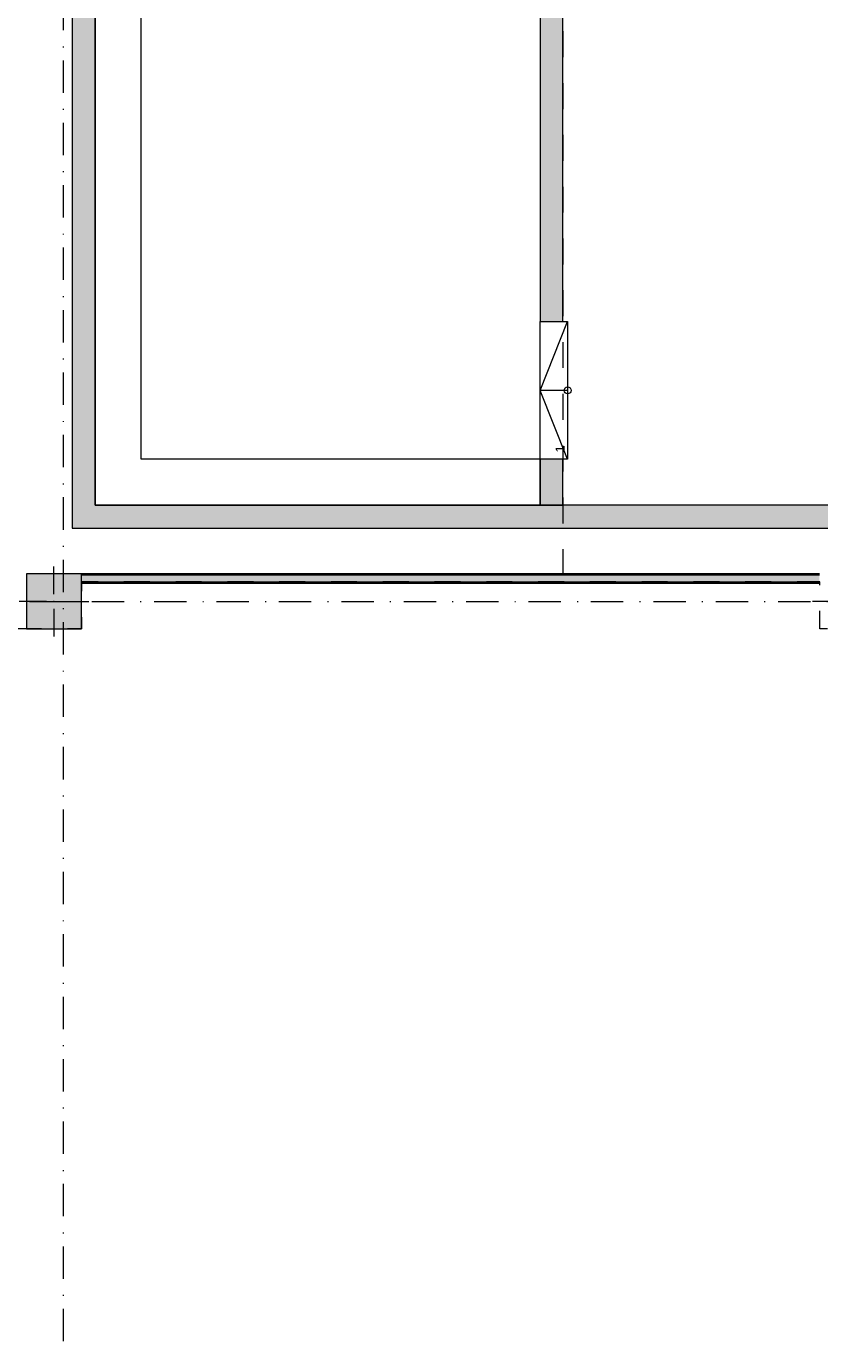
# Model space of a CAD drawing. Header units: millimetres. Extents: x 0 to 1184, y 0 to 836.
# Tile 56 of 61: x 622 to 708, y 548 to 692. Entities that reach past the tile are written whole.
import ezdxf
from ezdxf.xclip import XClip

# ---------------------------------------------------------------- set-up
doc = ezdxf.new("R2010")
doc.units = ezdxf.units.MM
doc.header["$MEASUREMENT"] = 0
doc.header["$XCLIPFRAME"] = 0
doc.linetypes.add('Штриховая', pattern=[5.644444, 2.822222, -2.822222])
doc.linetypes.add('Штрихпунктирная', pattern=[6.702778, 3.527778, -1.763889, 0, -1.411111])
for name, color, linetype in [('Конструктив - Колонны', 7, 'Continuous'), ('Конструктив - Лестницы в бассейны', 7, 'Continuous'), ('Конструктив - стены бассейнов жб нов', 7, 'Continuous'), ('Элемент Модели - Зона', 7, 'Continuous'), ('Элемент Модели - Оси', 7, 'Continuous')]:
    doc.layers.add(name, color=color, linetype=linetype)
doc.styles.add('СГЕНЕРИР_СТИЛЬ_3', font='txt')

# ---------------------------------------------------------------- blocks, each defined once
blk = doc.blocks.new('Чертеж_4_4', base_point=(-278.48, 89.56))
at = {"layer": 'Конструктив - Колонны', "linetype": 'Continuous', "lineweight": 0, "true_color": 0x000000}
blk.add_hatch(color=18, dxfattribs=at).paths.add_polyline_path([(622.02, 626.56), (628.02, 626.56), (628.02, 632.56), (622.02, 632.56)])
at = {"layer": 'Конструктив - стены бассейнов жб нов', "linetype": 'Continuous', "lineweight": 0, "true_color": 0x000000}
for points in [[(678.02, 779.56), (678.02, 660.06), (680.52, 660.06), (680.52, 779.56)], [(629.52, 640.06), (629.52, 709.06), (627.02, 709.06), (627.02, 640.06)], [(678.02, 645.06), (678.02, 640.06), (680.52, 640.06), (680.52, 645.06)], [(629.52, 640.06), (627.02, 637.56), (629.52, 637.56)], [(627.02, 640.06), (627.02, 637.56), (629.52, 640.06)], [(967.02, 640.06), (629.52, 640.06), (629.52, 637.56), (967.02, 637.56)], [(628.02, 632.56), (628.02, 632.44), (708.47, 632.44), (708.47, 632.56)], [(628.02, 631.69), (708.47, 631.69), (708.47, 632.44), (628.02, 632.44)], [(628.02, 631.56), (708.47, 631.56), (708.47, 631.69), (628.02, 631.69)]]:
    blk.add_hatch(color=18, dxfattribs=at).paths.add_polyline_path(points)
at = {"layer": 'Конструктив - Колонны', "color": 251, "linetype": 'Continuous', "lineweight": 5, "true_color": 0x575757}
for p, q in [((625.02, 630.36), (625.02, 633.36)), ((624.22, 629.56), (621.22, 629.56)), ((625.02, 628.76), (625.02, 625.76)), ((625.82, 629.56), (628.82, 629.56)), ((710.72, 629.56), (707.72, 629.56))]:
    blk.add_line(p, q, dxfattribs=at)
at = {"layer": 'Конструктив - Колонны', "color": 251, "linetype": 'Continuous', "lineweight": 15, "true_color": 0x575757, "flags": 128}
blk.add_lwpolyline([(622.02, 626.56), (628.02, 626.56), (628.02, 632.56), (622.02, 632.56)], close=True, dxfattribs=at)
at = {"layer": 'Конструктив - Колонны', "color": 251, "linetype": 'Continuous', "lineweight": 5, "true_color": 0x575757}
blk.add_point((625.02, 629.56), dxfattribs=at)
at = {"layer": 'Конструктив - Лестницы в бассейны', "color": 7, "linetype": 'Continuous', "lineweight": 15, "flags": 128}
blk.add_lwpolyline([(681.02, 652.19, -1), (681.02, 652.94, -1)], format="xyb", close=True, dxfattribs=at)
at = {"layer": 'Конструктив - стены бассейнов жб нов', "color": 251, "linetype": 'Continuous', "lineweight": 20, "true_color": 0x575757}
for p, q in [((708.47, 632.44), (628.02, 632.44)), ((628.02, 631.69), (708.47, 631.69))]:
    blk.add_line(p, q, dxfattribs=at)
at = {"layer": 'Конструктив - стены бассейнов жб нов', "color": 7, "linetype": 'Continuous', "lineweight": 15, "flags": 128}
blk.add_lwpolyline([(629.52, 709.06), (629.52, 640.06), (678.02, 640.06), (678.02, 645.06), (634.52, 645.06), (634.52, 704.06), (640.52, 704.06), (640.52, 735.06), (634.52, 735.06), (634.52, 794.56), (678.02, 794.56), (678.02, 799.56), (629.52, 799.56), (629.52, 730.06), (635.52, 730.06), (635.52, 709.06)], close=True, dxfattribs=at)
at = {"layer": 'Конструктив - стены бассейнов жб нов', "color": 251, "linetype": 'Continuous', "lineweight": 20, "true_color": 0x575757, "flags": 128}
for points in [[(678.02, 779.56), (678.02, 660.06)], [(680.52, 660.06), (680.52, 779.56)], [(627.02, 711.56), (627.02, 637.56)], [(629.52, 640.06), (629.52, 709.06)], [(678.02, 660.06), (680.52, 660.06)], [(678.02, 645.06), (678.02, 640.06)], [(680.52, 645.06), (678.02, 645.06)], [(680.52, 640.06), (680.52, 645.06)], [(967.02, 640.06), (629.52, 640.06)], [(678.02, 640.06), (680.52, 640.06)], [(627.02, 637.56), (629.52, 637.56)], [(629.52, 637.56), (969.52, 637.56)], [(708.47, 632.56), (628.02, 632.56)], [(628.07, 631.56), (708.47, 631.56)]]:
    blk.add_lwpolyline(points, dxfattribs=at)
at = {"layer": 'Элемент Модели - Зона', "color": 7, "linetype": 'Continuous', "lineweight": 15}
for p, q in [((678.02, 645.06), (678.02, 660.06)), ((678.02, 660.06), (681.02, 660.06)), ((678.02, 645.06), (678.02, 660.06)), ((678.02, 660.06), (681.02, 660.06)), ((678.02, 652.56), (681.02, 660.06)), ((681.02, 660.06), (681.02, 645.06)), ((681.02, 660.06), (681.02, 645.06)), ((681.02, 652.56), (678.02, 652.56)), ((681.02, 645.06), (678.02, 652.56)), ((681.02, 645.06), (678.02, 645.06)), ((681.02, 645.06), (678.02, 645.06))]:
    blk.add_line(p, q, dxfattribs=at)
at = {"layer": 'Элемент Модели - Зона', "color": 7, "linetype": 'Штриховая', "lineweight": 15, "flags": 128}
for points in [[(680.52, 725.56), (680.52, 631.69), (969.52, 631.69), (969.52, 676.58), (984.01, 691.06), (1026.82, 691.06), (1026.82, 807.06), (680.52, 807.06)], [(83.02, 539.14), (82.62, 539.14), (82.62, 452.76), (140.32, 452.76), (140.32, 480.98), (172.95, 513.62), (173.09, 513.47), (173.09, 513.76), (354.52, 513.76), (354.52, 513.56), (495.52, 513.56), (495.52, 513.76), (862.33, 513.76), (894.69, 481.33), (894.72, 477.98), (894.72, 452.61), (895.12, 452.61), (895.12, 432.56), (892.72, 432.56), (892.72, 446.56), (888.52, 446.56), (888.52, 450.56), (804.52, 450.56), (804.52, 446.56), (798.52, 446.56), (798.52, 450.56), (714.72, 450.56), (714.72, 359.26), (798.52, 359.26), (798.52, 366.06), (804.52, 366.06), (804.52, 354.16), (845.32, 354.16), (845.32, 363.26), (846.52, 363.26), (846.52, 301.37), (892.72, 301.37), (892.72, 352.06), (888.02, 352.06), (888.02, 367.06), (892.72, 367.06), (892.72, 417.56), (895.12, 417.56), (895.12, 291.06), (892.72, 291.06), (892.72, 298.97), (714.72, 298.97), (714.72, 236.06), (892.72, 236.06), (892.72, 266.56), (888.52, 266.56), (888.52, 272.82), (892.72, 272.82), (892.72, 276.06), (895.12, 276.06), (895.12, 272.76), (930.02, 272.76), (930.02, 461.62), (923.91, 461.62), (923.91, 539.56), (978.52, 539.56), (978.52, 542.56), (984.52, 542.56), (984.52, 539.56), (1131.77, 539.56), (1131.77, 540.56), (1122.77, 540.56), (1122.77, 564.56), (1048.52, 564.56), (1048.52, 626.36), (1026.82, 626.36), (1026.82, 632.56), (1013.35, 632.56), (984.52, 632.56), (984.52, 626.56), (978.52, 626.56), (978.52, 631.69), (969.52, 631.69), (894.52, 631.69), (894.52, 626.56), (888.52, 626.56), (888.52, 631.69), (804.52, 631.69), (804.52, 626.56), (798.52, 626.56), (798.52, 631.69), (714.52, 631.69), (714.52, 626.56), (708.52, 626.56), (708.52, 631.69), (628.02, 631.69), (628.02, 626.56), (622.02, 626.56), (621.02, 626.56), (621.02, 575.89), (496.02, 575.89), (496.02, 627.56), (496.02, 706.46), (496.12, 706.46), (496.12, 768.06), (468.72, 768.06), (468.72, 686.86), (461.17, 686.86), (461.17, 631.68), (444.52, 631.68), (444.52, 626.56), (438.52, 626.56), (438.52, 631.68), (354.52, 631.68), (354.52, 626.56), (348.52, 626.56), (348.52, 631.68), (331.77, 631.68), (331.77, 554.56), (331.77, 539.56), (264.52, 539.56), (264.52, 536.56), (258.52, 536.56), (258.52, 539.56), (174.52, 539.56), (174.52, 536.56), (168.52, 536.56), (168.52, 539.56), (89.02, 539.56), (89.02, 536.56), (83.02, 536.56)]]:
    blk.add_lwpolyline(points, close=True, dxfattribs=at)
at = {"layer": 'Элемент Модели - Оси', "color": 7, "linetype": 'Штрихпунктирная', "lineweight": 15}
for p, q in [((626.02, 831.39), (626.02, 166.93)), ((71.32, 629.56), (1182.02, 629.56))]:
    blk.add_line(p, q, dxfattribs=at)
at = {"color": 7, "linetype": 'Continuous', "lineweight": 15, "insert": (680.21, 646.57), "char_height": 1, "attachment_point": 6, "rotation": 90, "style": 'СГЕНЕРИР_СТИЛЬ_3'}
blk.add_mtext('\\A1;{\\pqr;\\fArial|b0|i0|c204|p38;1}', dxfattribs=at)

msp = doc.modelspace()

# ---------------------------------------------------------------- block references
at = {"color": 161, "linetype": 'Continuous', "lineweight": 40, "true_color": 0x83aefe}
ref = msp.add_blockref('Чертеж_4_4', (-278.48, 89.56), dxfattribs=at)
XClip(ref).set_block_clipping_path([(71.3162990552, 166.9277917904), (1182.0208577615, 831.3911731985)])

doc.saveas('drawing.dxf')
